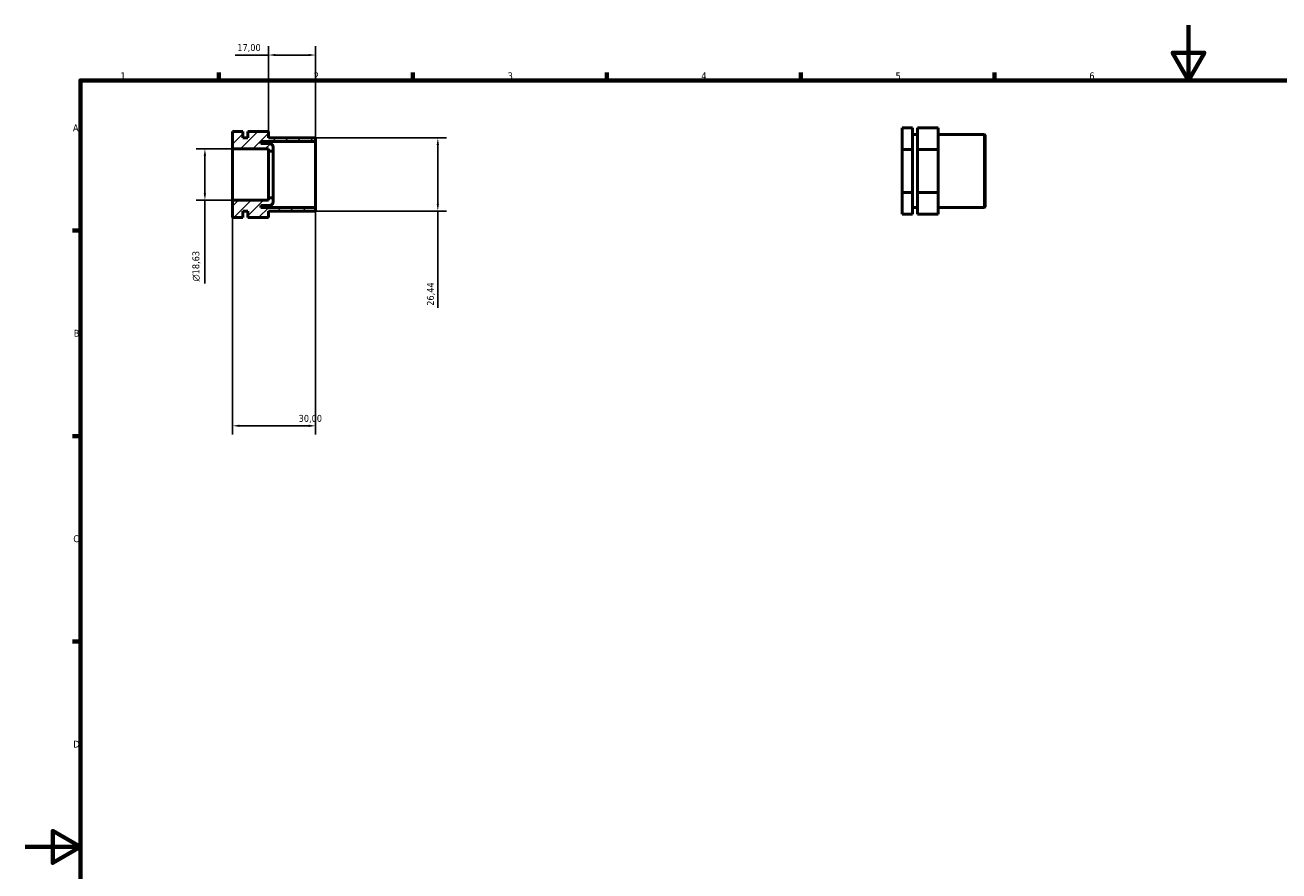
# Model space of a CAD drawing. Header units: millimetres. Extents: x 0 to 906, y 0 to 594.
# Tile 2 of 3: x 0 to 453, y 288 to 594. Entities that reach past the tile are written whole.
import ezdxf

# ---------------------------------------------------------------- set-up
doc = ezdxf.new("R2010")
doc.units = ezdxf.units.MM
for name, color, linetype, lineweight in [('Border (ISO)', 7, 'Continuous', 70), ('Dimension (ISO)', 7, 'Continuous', 25), ('Hatch (ISO)', 7, 'Continuous', 18), ('Visible (ISO)', 7, 'Continuous', 50)]:
    doc.layers.add(name, color=color, linetype=linetype, lineweight=lineweight)
doc.styles.add('Note Text (ISO)', font='tahoma.ttf')
doc.dimstyles.new('Default (ISO)', dxfattribs={"dimtxt": 2.5, "dimasz": 2.5, "dimexe": 3.175, "dimexo": 0, "dimgap": 0.762, "dimtad": 1, "dimrnd": 1e-08, "dimzin": 0, "dimtxsty": 'Note Text (ISO)', "dimcen": 0.09, "dimdle": 10, "dimclrd": 256, "dimclre": 256, "dimclrt": 232, "dimazin": 0, "dimtfac": 1.40208, "dimtmove": 0, "dimatfit": 3, "dimfxl": 1, "dimtolj": 1, "dimtzin": 0, "dimlwd": -1, "dimlwe": -1, "dimarcsym": 0})

# ---------------------------------------------------------------- blocks, each defined once
blk = doc.blocks.new('Borders Default Border')
at = {"layer": 'Border (ISO)'}
for p, q in [((70.08, 574), (70.08, 576.9)), ((140.17, 574), (140.17, 576.9)), ((210.25, 574), (210.25, 576.9)), ((280.33, 574), (280.33, 576.9)), ((350.42, 574), (350.42, 576.9)), ((20, 519.75), (17.1, 519.75)), ((20, 445.5), (17.1, 445.5)), ((20, 371.25), (17.1, 371.25))]:
    blk.add_line(p, q, dxfattribs=at)
at = {"layer": 'Border (ISO)', "flags": 128}
for points in [[(420.5, 594), (420.5, 574), (414.73, 584), (426.27, 584), (420.5, 574)], [(20, 20), (20, 574), (821, 574), (821, 20), (20, 20)], [(0, 297), (20, 297), (10, 302.77), (10, 291.23), (20, 297)]]:
    blk.add_lwpolyline(points, dxfattribs=at)
at = {"layer": 'Border (ISO)', "color": 232, "true_color": 0xca0064, "char_height": 2.5, "attachment_point": 7, "style": 'Note Text (ISO)'}
for s, insert in [('1', (34.48, 574.4)), ('2', (104.37, 574.4)), ('3', (174.43, 574.35)), ('4', (244.42, 574.4)), ('5', (314.64, 574.35)), ('6', (384.66, 574.35)), ('A', (17.29, 555.62)), ('B', (17.59, 481.37)), ('C', (17.43, 407.08)), ('D', (17.43, 332.88))]:
    blk.add_mtext(s, dxfattribs=dict(at, insert=insert))
blk = doc.blocks.new('*D7')
at = {"layer": 'Defpoints', "color": 0, "transparency": 16777216}
for p in [(75, 530.68), (105, 528.1), (105, 449.18)]:
    blk.add_point(p, dxfattribs=at)
at = {"layer": 'Dimension (ISO)', "transparency": 16777216}
for p, q in [((75, 530.68), (75, 446.01)), ((105, 528.1), (105, 446.01)), ((77.5, 449.18), (102.5, 449.18))]:
    blk.add_line(p, q, dxfattribs=at)
for points in [[(77.5, 449.6), (77.5, 448.76), (75, 449.18)], [(102.5, 449.6), (102.5, 448.76), (105, 449.18)]]:
    blk.add_solid(points, dxfattribs=at)
at = {"layer": 'Dimension (ISO)', "color": 232, "true_color": 0xca0064, "transparency": 16777216, "insert": (98.88, 453.12), "char_height": 2.5, "attachment_point": 1, "style": 'Note Text (ISO)'}
blk.add_mtext('\\A1;30,00', dxfattribs=at)
blk = doc.blocks.new('*D9')
at = {"layer": 'Defpoints', "color": 0, "transparency": 16777216}
for p in [(75, 549.32), (65, 530.68), (75, 530.68)]:
    blk.add_point(p, dxfattribs=at)
at = {"layer": 'Dimension (ISO)', "transparency": 16777216}
for p, q in [((75, 549.32), (61.83, 549.32)), ((65, 546.82), (65, 533.18)), ((75, 530.68), (61.83, 530.68)), ((65, 530.68), (65, 500.56))]:
    blk.add_line(p, q, dxfattribs=at)
for points in [[(64.58, 546.82), (65.42, 546.82), (65, 549.32)], [(64.58, 533.18), (65.42, 533.18), (65, 530.68)]]:
    blk.add_solid(points, dxfattribs=at)
at = {"layer": 'Dimension (ISO)', "color": 232, "true_color": 0xca0064, "transparency": 16777216, "insert": (60.48, 501.33), "char_height": 2.5, "attachment_point": 1, "rotation": 90, "style": 'Note Text (ISO)'}
blk.add_mtext('\\A1;\\fAIGDT|b0|i0;\\H2.5000;\\ln\\fTahoma|b0|i0;\\H2.5000;18,63', dxfattribs=at)
blk = doc.blocks.new('*D10')
at = {"layer": 'Defpoints', "color": 0, "transparency": 16777216}
for p in [(104.7, 553.22), (104.7, 526.78), (149.18, 526.78)]:
    blk.add_point(p, dxfattribs=at)
at = {"layer": 'Dimension (ISO)', "transparency": 16777216}
for p, q in [((104.7, 553.22), (152.36, 553.22)), ((149.18, 550.72), (149.18, 529.28)), ((104.7, 526.78), (152.36, 526.78)), ((149.18, 526.78), (149.18, 491.8))]:
    blk.add_line(p, q, dxfattribs=at)
for points in [[(148.77, 550.72), (149.6, 550.72), (149.18, 553.22)], [(148.77, 529.28), (149.6, 529.28), (149.18, 526.78)]]:
    blk.add_solid(points, dxfattribs=at)
at = {"layer": 'Dimension (ISO)', "color": 232, "true_color": 0xca0064, "transparency": 16777216, "insert": (145.25, 492.57), "char_height": 2.5, "attachment_point": 1, "rotation": 90, "style": 'Note Text (ISO)'}
blk.add_mtext('\\A1;26,44', dxfattribs=at)
blk = doc.blocks.new('*D11')
at = {"layer": 'Defpoints', "color": 0, "transparency": 16777216}
for p in [(88, 583.18), (88, 555.59), (105, 551.9)]:
    blk.add_point(p, dxfattribs=at)
at = {"layer": 'Dimension (ISO)', "transparency": 16777216}
for p, q in [((88, 555.59), (88, 586.36)), ((105, 551.9), (105, 586.36)), ((88, 583.18), (75.95, 583.18)), ((102.5, 583.18), (90.5, 583.18))]:
    blk.add_line(p, q, dxfattribs=at)
for points in [[(90.5, 583.6), (90.5, 582.77), (88, 583.18)], [(102.5, 583.6), (102.5, 582.77), (105, 583.18)]]:
    blk.add_solid(points, dxfattribs=at)
at = {"layer": 'Dimension (ISO)', "color": 232, "true_color": 0xca0064, "transparency": 16777216, "insert": (76.71, 587.12), "char_height": 2.5, "attachment_point": 1, "style": 'Note Text (ISO)'}
blk.add_mtext('\\A1;17,00', dxfattribs=at)

msp = doc.modelspace()

# ---------------------------------------------------------------- hatches: boundary and pattern name
at = {"layer": 'Hatch (ISO)'}
h = msp.add_hatch(dxfattribs=at)
h.set_pattern_fill('ANSI31', color=256, scale=25.4, style=0)
h.set_pattern_definition([(45, (0, 0), (-2.245064, 2.245064), [])])
edge = h.paths.add_edge_path()
edge.add_line((104.7, 526.779), (105, 527.079))
edge.add_line((105, 527.079), (105, 528.102))
edge.add_line((105, 528.102), (85.2, 528.102))
edge.add_line((85.2, 528.102), (85.2, 528.821))
edge.add_line((85.2, 528.821), (88.35, 528.821))
edge.add_ellipse((88.35, 530.171), major_axis=(0, -1.35), ratio=1, start_angle=0, end_angle=90)
edge.add_line((89.7, 530.171), (89.7, 531.616))
edge.add_line((89.7, 531.616), (88, 531.616))
edge.add_line((88, 531.616), (88, 530.684))
edge.add_line((88, 530.684), (75, 530.684))
edge.add_line((75, 530.684), (75, 524.412))
edge.add_line((75, 524.412), (78.75, 524.412))
edge.add_line((78.75, 524.412), (78.75, 526.779))
edge.add_line((78.75, 526.779), (80.5, 526.779))
edge.add_line((80.5, 526.779), (80.5, 524.412))
edge.add_line((80.5, 524.412), (88, 524.412))
edge.add_line((88, 524.412), (88, 526.779))
edge.add_line((88, 526.779), (104.7, 526.779))
edge = h.paths.add_edge_path()
edge.add_line((105, 552.921), (104.7, 553.221))
edge.add_line((104.7, 553.221), (88, 553.221))
edge.add_line((88, 553.221), (88, 555.588))
edge.add_line((88, 555.588), (80.5, 555.588))
edge.add_line((80.5, 555.588), (80.5, 553.221))
edge.add_line((80.5, 553.221), (78.75, 553.221))
edge.add_line((78.75, 553.221), (78.75, 555.588))
edge.add_line((78.75, 555.588), (75, 555.588))
edge.add_line((75, 555.588), (75, 549.316))
edge.add_line((75, 549.316), (88, 549.316))
edge.add_line((88, 549.316), (88, 548.384))
edge.add_line((88, 548.384), (89.7, 548.384))
edge.add_line((89.7, 548.384), (89.7, 549.829))
edge.add_ellipse((88.35, 549.829), major_axis=(1.35, 0), ratio=1, start_angle=0, end_angle=90)
edge.add_line((88.35, 551.179), (85.2, 551.179))
edge.add_line((85.2, 551.179), (85.2, 551.898))
edge.add_line((85.2, 551.898), (105, 551.898))
edge.add_line((105, 551.898), (105, 552.921))

# ---------------------------------------------------------------- linework, layer by layer
at = {"layer": 'Visible (ISO)'}
for p, q in [((78.75, 555.588), (75, 555.588)), ((75, 555.588), (75, 549.316)), ((78.75, 553.221), (78.75, 555.588)), ((80.5, 553.221), (78.75, 553.221)), ((88, 555.588), (80.5, 555.588)), ((80.5, 555.588), (80.5, 553.221)), ((88, 553.221), (88, 555.588)), ((104.7, 553.221), (88, 553.221)), ((105, 552.921), (104.7, 553.221)), ((105, 551.898), (105, 552.921)), ((320.781, 556.853), (317.031, 556.853)), ((317.031, 556.853), (317.031, 549.059)), ((320.781, 549.059), (320.781, 556.853)), ((320.781, 554.485), (322.531, 554.485)), ((330.031, 556.853), (322.531, 556.853)), ((322.531, 556.853), (322.531, 549.059)), ((330.031, 549.059), (330.031, 556.853)), ((330.031, 554.485), (346.731, 554.485)), ((346.731, 528.044), (346.731, 554.485)), ((347.031, 554.185), (346.731, 554.485)), ((347.031, 554.185), (347.031, 528.344)), ((75, 549.316), (88, 549.316)), ((75, 530.684), (75, 549.316)), ((85.2, 551.179), (85.2, 551.898)), ((85.2, 551.898), (105, 551.898)), ((88.35, 551.179), (85.2, 551.179)), ((88, 549.316), (88, 548.384)), ((88, 548.384), (89.7, 548.384)), ((88, 531.616), (88, 548.384)), ((89.7, 548.384), (89.7, 549.829)), ((89.7, 531.616), (89.7, 548.384)), ((105, 528.102), (105, 551.898)), ((317.031, 549.059), (317.031, 533.47)), ((320.781, 549.059), (317.031, 549.059)), ((320.781, 533.47), (320.781, 549.059)), ((322.531, 549.059), (322.531, 533.47)), ((330.031, 549.059), (322.531, 549.059)), ((330.031, 533.47), (330.031, 549.059)), ((88, 530.684), (75, 530.684)), ((75, 530.684), (75, 524.412)), ((89.7, 531.616), (88, 531.616)), ((88, 531.616), (88, 530.684)), ((89.7, 530.171), (89.7, 531.616)), ((320.781, 533.47), (317.031, 533.47)), ((317.031, 533.47), (317.031, 525.676)), ((320.781, 525.676), (320.781, 533.47)), ((330.031, 533.47), (322.531, 533.47)), ((322.531, 533.47), (322.531, 525.676)), ((330.031, 525.676), (330.031, 533.47)), ((78.75, 524.412), (78.75, 526.779)), ((78.75, 526.779), (80.5, 526.779)), ((80.5, 526.779), (80.5, 524.412)), ((85.2, 528.102), (85.2, 528.821)), ((85.2, 528.821), (88.35, 528.821)), ((105, 528.102), (85.2, 528.102)), ((88, 524.412), (88, 526.779)), ((88, 526.779), (104.7, 526.779)), ((104.7, 526.779), (105, 527.079)), ((105, 527.079), (105, 528.102)), ((320.781, 528.044), (322.531, 528.044)), ((330.031, 528.044), (346.731, 528.044)), ((347.031, 528.344), (346.731, 528.044)), ((78.75, 524.412), (75, 524.412)), ((88, 524.412), (80.5, 524.412)), ((320.781, 525.676), (317.031, 525.676)), ((330.031, 525.676), (322.531, 525.676))]:
    msp.add_line(p, q, dxfattribs=at)
for centre, start, end in [((88.35, 549.829), 0, 90), ((88.35, 530.171), 270, 0)]:
    msp.add_arc(centre, 1.35, start, end, dxfattribs=at)

# ---------------------------------------------------------------- block references
msp.add_blockref('Borders Default Border', (0, 0))

# ---------------------------------------------------------------- dimensions: what is measured, and where the dimension line sits
at = {"layer": 'Dimension (ISO)'}
for base, p1, p2, angle, override, picture, middle in [((88, 583.183), (105, 551.898), (88, 555.588), 180, {"dimdec": 2, "dimtp": 0, "dimtm": 0, "dimtdec": 2, "dimtofl": 0, "dimatfit": 2}, '*D11', (80.723, 583.183)), ((149.184, 526.779), (104.7, 553.221), (104.7, 526.779), 90, {"dimdec": 2, "dimtp": 0, "dimtm": 0, "dimtdec": 2, "dimtofl": 0, "dimatfit": 2}, '*D10', (149.184, 496.705)), ((105, 449.181), (75, 530.684), (105, 528.102), 180, {"dimdec": 2, "dimtp": 0, "dimtm": 0, "dimtdec": 2, "dimtofl": 0, "dimatfit": 1}, '*D7', (103, 449.181))]:
    dim = msp.add_linear_dim(base=base, p1=p1, p2=p2, angle=angle, dimstyle='Default (ISO)', override=override, dxfattribs=at)
    dim.commit()
    dim.dimension.update_dxf_attribs({"geometry": picture, "text_midpoint": middle, "dimtype": 160})
dim = msp.add_linear_dim(base=(65, 530.684), p1=(75, 549.316), p2=(75, 530.684), angle=90, text='\\fAIGDT|b0|i0;\\H2.5000;\\ln\\fTahoma|b0|i0;\\H2.5000;<>', dimstyle='Default (ISO)', override={"dimdec": 2, "dimtp": 0, "dimtm": 0, "dimtdec": 2, "dimtofl": 0, "dimatfit": 2}, dxfattribs=at)
dim.commit()
dim.dimension.update_dxf_attribs({"geometry": '*D9', "text_midpoint": (65, 506.853), "dimtype": 160})

doc.saveas('drawing.dxf')
